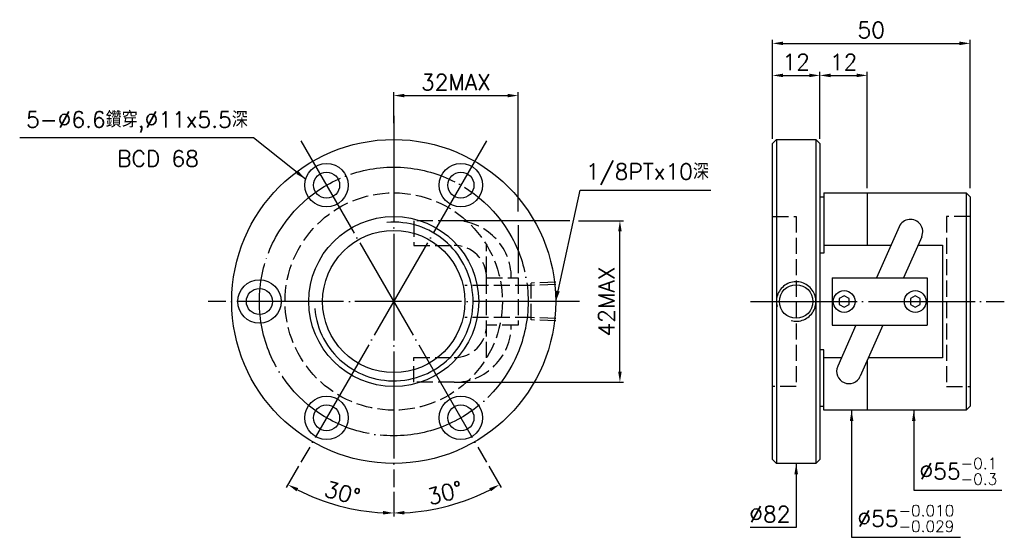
# Model space of a CAD drawing. Header units: millimetres. Extents: x -91 to 159, y 140 to 271.
import ezdxf
from ezdxf.enums import TextEntityAlignment as Align

# ---------------------------------------------------------------- set-up
doc = ezdxf.new("R2010")
doc.units = ezdxf.units.MM
doc.header["$LTSCALE"] = 1.351899
for name, pattern in [('CENTER', [22, 20, -1, 0, -1]), ('DASHED', [4, 3, -1]), ('THIN', [200000, 200000, 0])]:
    doc.linetypes.add(name, pattern=pattern)
for name, color, linetype in [('NT', 7, 'Continuous'), ('NT-DIM', 2, 'Continuous'), ('SH', 7, 'Continuous')]:
    doc.layers.add(name, color=color, linetype=linetype)
doc.styles.get("Standard").update_dxf_attribs({"font": 'simplex.shx', "bigfont": 'chineset.shx'})
doc.dimstyles.new('ISO-25', dxfattribs={"dimscale": 1.351899, "dimtxt": 3, "dimasz": 2, "dimexe": 0.646, "dimexo": 0.862, "dimgap": 1, "dimtad": 1, "dimdec": 3, "dimdsep": 46, "dimtxsty": 'Standard', "dimcen": 1.5, "dimclrd": 2, "dimclre": 2, "dimclrt": 2, "dimazin": 2, "dimtfac": 1, "dimtdec": 3, "dimtmove": 0, "dimatfit": 3, "dimfxl": 0, "dimtolj": 1, "dimlwd": -1, "dimlwe": -1, "dimarcsym": 0})

# ---------------------------------------------------------------- blocks, each defined once
blk = doc.blocks.new('*D13')
at = {"layer": 'Defpoints', "color": 0}
for p in [(150, 265.33), (100, 240), (150, 227.5)]:
    blk.add_point(p, dxfattribs=at)
at = {"layer": 'NT-DIM', "color": 2}
for p, q in [((100, 241.17), (100, 266.21)), ((102.7, 265.33), (147.3, 265.33)), ((150, 228.67), (150, 266.21))]:
    blk.add_line(p, q, dxfattribs=at)
for points in [[(102.7, 265.78), (102.7, 264.88), (100, 265.33)], [(147.3, 265.78), (147.3, 264.88), (150, 265.33)]]:
    blk.add_solid(points, dxfattribs=at)
at = {"layer": 'NT-DIM', "color": 2, "insert": (125, 268.71), "char_height": 4.056, "attachment_point": 5}
blk.add_mtext('\\A1;50', dxfattribs=at)
blk = doc.blocks.new('*D14')
at = {"layer": 'Defpoints', "color": 0}
for p in [(112, 257.22), (100, 241), (112, 241)]:
    blk.add_point(p, dxfattribs=at)
at = {"layer": 'NT-DIM', "color": 2}
for p, q in [((100, 242.17), (100, 258.1)), ((102.7, 257.22), (109.3, 257.22)), ((112, 242.17), (112, 258.1))]:
    blk.add_line(p, q, dxfattribs=at)
for points in [[(102.7, 257.67), (102.7, 256.77), (100, 257.22)], [(109.3, 257.67), (109.3, 256.77), (112, 257.22)]]:
    blk.add_solid(points, dxfattribs=at)
at = {"layer": 'NT-DIM', "color": 2, "insert": (106, 260.6), "char_height": 4.056, "attachment_point": 5}
blk.add_mtext('\\A1;12', dxfattribs=at)
blk = doc.blocks.new('*D15')
at = {"layer": 'Defpoints', "color": 0}
for p in [(35.65, 252.11), (4.15, 244), (35.65, 206)]:
    blk.add_point(p, dxfattribs=at)
at = {"layer": 'NT-DIM', "color": 2}
for p, q in [((4.15, 245.17), (4.15, 252.98)), ((6.86, 252.11), (32.95, 252.11))]:
    blk.add_line(p, q, dxfattribs=at)
for points in [[(6.86, 252.56), (6.86, 251.66), (4.15, 252.11)], [(32.95, 252.56), (32.95, 251.66), (35.65, 252.11)]]:
    blk.add_solid(points, dxfattribs=at)
at = {"layer": 'NT-DIM', "color": 2, "insert": (19.9, 255.49), "char_height": 4.056, "attachment_point": 5}
blk.add_mtext('\\A1;32MAX', dxfattribs=at)
blk = doc.blocks.new('*D16')
at = {"layer": 'Defpoints', "color": 0}
for p in [(19.45, 220.45), (61.39, 220.45), (19.45, 179.55)]:
    blk.add_point(p, dxfattribs=at)
at = {"layer": 'NT-DIM', "color": 2}
for p, q in [((61.39, 182.25), (61.39, 217.75)), ((20.61, 179.55), (62.27, 179.55))]:
    blk.add_line(p, q, dxfattribs=at)
for points in [[(60.94, 217.75), (61.84, 217.75), (61.39, 220.45)], [(60.94, 182.25), (61.84, 182.25), (61.39, 179.55)]]:
    blk.add_solid(points, dxfattribs=at)
at = {"layer": 'NT-DIM', "color": 2, "insert": (58.01, 200), "char_height": 4.056, "attachment_point": 5, "rotation": 90}
blk.add_mtext('\\A1;42MAX', dxfattribs=at)
blk = doc.blocks.new('*D22')
at = {"layer": 'Defpoints', "color": 0}
for p in [(4.15, 247), (27.65, 240.7), (-19.35, 159.3), (4.15, 153), (-14.16, 149.7)]:
    blk.add_point(p, dxfattribs=at)
at = {"layer": 'NT-DIM', "color": 2}
for p, q in [((-19.93, 158.29), (-23.05, 152.89)), ((4.15, 151.83), (4.15, 145.6))]:
    blk.add_line(p, q, dxfattribs=at)
blk.add_arc((4.15, 200), 53.53, 242.8946, 267.1054, dxfattribs=at)
for points in [[(-20.45, 151.96), (-20.02, 152.75), (-22.61, 153.65)], [(1.46, 146.99), (1.44, 146.09), (4.15, 146.47)]]:
    blk.add_solid(points, dxfattribs=at)
at = {"layer": 'NT-DIM', "color": 2, "insert": (-8.83, 151.56), "char_height": 4.056, "attachment_point": 5, "rotation": 345}
blk.add_mtext('\\A1;30°', dxfattribs=at)
blk = doc.blocks.new('*D23')
at = {"layer": 'Defpoints', "color": 0}
for p in [(4.15, 247), (-19.35, 240.7), (27.65, 159.3), (4.15, 153), (13.45, 147.29)]:
    blk.add_point(p, dxfattribs=at)
at = {"layer": 'NT-DIM', "color": 2}
for p, q in [((28.23, 158.29), (31.35, 152.89)), ((4.15, 151.83), (4.15, 145.6))]:
    blk.add_line(p, q, dxfattribs=at)
blk.add_arc((4.15, 200), 53.53, 272.8946, 297.1054, dxfattribs=at)
for points in [[(28.32, 152.75), (28.75, 151.96), (30.91, 153.65)], [(6.87, 146.09), (6.84, 146.99), (4.15, 146.47)]]:
    blk.add_solid(points, dxfattribs=at)
at = {"layer": 'NT-DIM', "color": 2, "insert": (17.13, 151.56), "char_height": 4.056, "attachment_point": 5, "rotation": 15}
blk.add_mtext('\\A1;30°', dxfattribs=at)
blk = doc.blocks.new('*D28')
at = {"layer": 'Defpoints', "color": 0}
for p in [(124, 257.22), (112, 240), (124, 227.5)]:
    blk.add_point(p, dxfattribs=at)
at = {"layer": 'NT-DIM', "color": 2}
for p, q in [((112, 241.17), (112, 258.1)), ((114.7, 257.22), (121.3, 257.22)), ((124, 228.67), (124, 258.1))]:
    blk.add_line(p, q, dxfattribs=at)
for points in [[(114.7, 257.67), (114.7, 256.77), (112, 257.22)], [(121.3, 257.67), (121.3, 256.77), (124, 257.22)]]:
    blk.add_solid(points, dxfattribs=at)
at = {"layer": 'NT-DIM', "color": 2, "insert": (118, 260.6), "char_height": 4.056, "attachment_point": 5}
blk.add_mtext('\\A1;12', dxfattribs=at)

msp = doc.modelspace()

# ---------------------------------------------------------------- linework, layer by layer
at = {"layer": 'NT', "color": 3, "linetype": 'CENTER'}
for p, q in [((4.1513, 247), (4.1513, 153)), ((-19.3487, 240.7032), (27.6513, 159.2968)), ((27.6513, 240.7032), (-19.3487, 159.2968)), ((51.1513, 200), (-42.8487, 200))]:
    msp.add_line(p, q, dxfattribs=at)
at = {"layer": 'NT', "color": 7, "linetype": 'Continuous'}
for p, q in [((100, 240), (101, 241)), ((100, 160), (100, 240)), ((101, 241), (111, 241)), ((101, 241), (101, 159)), ((111, 241), (112, 240)), ((111, 241), (111, 159)), ((112, 240), (112, 160)), ((113, 227.5), (113, 212.2474)), ((113, 227.5), (149, 227.5)), ((124, 227.5), (124, 214.2829)), ((149, 227.5), (149, 172.5)), ((149, 227.5), (150, 226.5)), ((112, 226.5), (113, 226.5)), ((150, 226.5), (150, 173.5)), ((132.0485, 218.9232), (126.3642, 206)), ((137.7696, 216.4068), (133.1921, 206)), ((113, 212.2474), (112, 212.2474)), ((115.1391, 206), (139.1391, 206)), ((115.1391, 206), (115.1391, 194)), ((139.1391, 206), (139.1391, 194)), ((115.1391, 194), (139.1391, 194)), ((121.086, 194), (116.5085, 183.5932)), ((127.9139, 194), (122.2296, 181.0768)), ((113, 187.7526), (112, 187.7526)), ((113, 172.5), (113, 187.7526)), ((124, 185.1018), (124, 172.5)), ((112, 173.5), (113, 173.5)), ((149, 172.5), (113, 172.5)), ((150, 173.5), (149, 172.5)), ((101, 159), (100, 160)), ((112, 160), (111, 159)), ((111, 159), (101, 159))]:
    msp.add_line(p, q, dxfattribs=at)
at = {"layer": 'NT', "color": 1, "linetype": 'DASHED'}
for p, q in [((100, 221.5), (106, 221.5)), ((106, 221.5), (106, 178.5)), ((150, 221.5), (144, 221.5)), ((144, 221.5), (144, 178.5)), ((27.6513, 185.7171), (27.6513, 214.2829)), ((27.6513, 206), (35.6513, 206)), ((35.6513, 206), (35.6513, 194)), ((35.6513, 194), (27.6513, 194)), ((106, 178.5), (100, 178.5)), ((144, 178.5), (150, 178.5))]:
    msp.add_line(p, q, dxfattribs=at)
for points in [[(19.4469, 220.4544), (9.2023, 220.4544), (9.2023, 214.2044), (19.4469, 214.2044)], [(19.4469, 179.5456), (9.2023, 179.5456), (9.2023, 185.7956), (19.4469, 185.7956)]]:
    msp.add_lwpolyline(points, dxfattribs=at)
at = {"layer": 'NT', "color": 7, "linetype": 'Continuous'}
for points in [[(113, 214.2829), (130.0075, 214.2829)], [(136.8354, 214.2829), (143, 214.2829), (143, 185.7171), (124.2706, 185.7171)], [(117.4428, 185.7171), (113, 185.7171)]]:
    msp.add_lwpolyline(points, dxfattribs=at)
for points in [[(118.1391, 201.4434), (116.8891, 200.7217), (116.8891, 199.2783), (118.1391, 198.5566), (119.3891, 199.2783), (119.3891, 200.7217)], [(136.1391, 201.4434), (134.8891, 200.7217), (134.8891, 199.2783), (136.1391, 198.5566), (137.3891, 199.2783), (137.3891, 200.7217)]]:
    msp.add_lwpolyline(points, close=True, dxfattribs=at)
for centre, radius in [((4.1513, 200), 41), ((-12.8487, 229.4449), 5.5), ((21.1513, 229.4449), 5.5), ((-12.8487, 229.4449), 3.3), ((21.1513, 229.4449), 3.3), ((4.1513, 200), 21.5), ((4.1513, 200), 18), ((-29.8487, 200), 5.5), ((-29.8487, 200), 3.3), ((118.1391, 200), 2.75), ((136.1391, 200), 2.75), ((-12.8487, 170.5551), 5.5), ((21.1513, 170.5551), 5.5), ((-12.8487, 170.5551), 3.3), ((21.1513, 170.5551), 3.3)]:
    msp.add_circle(centre, radius, dxfattribs=at)
at = {"layer": 'NT', "color": 3, "linetype": 'CENTER'}
msp.add_circle((4.1513, 200), 34, dxfattribs=at)
at = {"layer": 'NT', "color": 1, "linetype": 'DASHED'}
msp.add_circle((4.1513, 200), 27.5, dxfattribs=at)
at = {"layer": 'NT', "color": 5, "linetype": 'THIN'}
msp.add_arc((4.1513, 200), 20.0785, 185, 95, dxfattribs=at)
at = {"layer": 'NT', "color": 1, "linetype": 'DASHED'}
for centre, radius, start, end in [((19.4469, 206), 14.4544, 0, 90), ((19.4469, 206), 8.2044, 0, 90), ((19.4469, 194), 14.4544, 270, 0), ((19.4469, 194), 8.2044, 270, 0)]:
    msp.add_arc(centre, radius, start, end, dxfattribs=at)
at = {"layer": 'NT', "color": 7, "linetype": 'Continuous'}
for centre, start, end in [((134.9091, 217.665), 336.257571, 156.257571), ((119.3691, 182.335), 156.257571, 336.257571)]:
    msp.add_arc(centre, 3.125, start, end, dxfattribs=at)
at = {"layer": 'NT-DIM'}
for p, q in [((35.6513, 222.7964), (35.6513, 252.9847)), ((48.7389, 220.454), (20.6126, 220.454)), ((35.6513, 219.2846), (35.6513, 207.1653)), ((50.9162, 220.454), (62.2668, 220.454))]:
    msp.add_line(p, q, dxfattribs=at)
at = {"layer": 'NT-DIM', "color": 1, "linetype": 'DASHED'}
for p, q in [((45.1513, 204.864), (38.9543, 204.6703)), ((38.9543, 195.3297), (38.9543, 204.6703)), ((38.9543, 204.0893), (22.1543, 204.0893)), ((45.1513, 204.283), (38.9543, 204.0893)), ((38.9543, 195.9107), (22.1543, 195.9107)), ((45.1513, 195.717), (38.9543, 195.9107)), ((45.1513, 195.136), (38.9543, 195.3297))]:
    msp.add_line(p, q, dxfattribs=at)
at = {"layer": 'NT-DIM', "color": 7, "linetype": 'Continuous'}
msp.add_circle((106, 200), 4.25, dxfattribs=at)
at = {"layer": 'NT-DIM', "color": 5, "linetype": 'THIN'}
msp.add_arc((106, 200), 5, 255, 195, dxfattribs=at)
at = {"layer": 'SH', "color": 3, "linetype": 'CENTER'}
msp.add_line((94.4268, 200), (158.6699, 200), dxfattribs=at)

# ---------------------------------------------------------------- texts
at = {"layer": 'NT-DIM'}
msp.add_text('BCD 68', height=4.0557, dxfattribs=at).set_placement((-55.5139, 238.1927), align=Align.TOP_CENTER)
at = {"layer": 'NT-DIM', "color": 2}
for s, insert, char_height, attachment_point in [('5-%%C6.6鑽穿,%%C11x5.5深', (-32.768, 242.7868), 4.055696, 9), ('1/8PTx10深', (52.7578, 229.4884), 4.0557, 7), ('\\A1;%%C55{\\H0.7x;\\S-0.1^ -0.3;}', (137.2087, 153.6157), 4.055696, 7), ('\\A1;%%c82', (104.5481, 144.1291), 4.0557, 9), ('\\A1;%%C55{\\H0.7x;\\S-0.010^ -0.029;}', (121.4777, 141.6719), 4.055696, 7)]:
    msp.add_mtext(s, dxfattribs=dict(at, insert=insert, char_height=char_height, attachment_point=attachment_point))

# ---------------------------------------------------------------- dimensions: what is measured, and where the dimension line sits
at = {"layer": 'NT-DIM'}
for base, p1, p2, picture, middle in [((150, 265.3342), (100, 240), (150, 227.5), '*D13', (125, 268.7139)), ((112, 257.2228), (100, 241), (112, 241), '*D14', (106, 260.6025)), ((124, 257.2228), (112, 240), (124, 227.5), '*D28', (118, 260.6025))]:
    dim = msp.add_linear_dim(base=base, p1=p1, p2=p2, dimstyle='ISO-25', dxfattribs=at)
    dim.commit()
    dim.dimension.update_dxf_attribs({"geometry": picture, "text_midpoint": middle})
dim = msp.add_linear_dim(base=(35.6513, 252.1114), p1=(4.1513, 244), p2=(35.6513, 206), text='32MAX', dimstyle='ISO-25', override={"dimse2": 1}, dxfattribs=at)
dim.commit()
dim.dimension.update_dxf_attribs({"geometry": '*D15', "text_midpoint": (19.9013, 255.4911)})
for base, line2, picture, middle in [((-14.1556, 149.7024), ((27.6513, 240.7032), (-19.3487, 159.2968)), '*D22', (-8.8274, 151.5628)), ((13.4459, 147.2876), ((-19.3487, 240.7032), (27.6513, 159.2968)), '*D23', (17.13, 151.5628))]:
    dim = msp.add_angular_dim_2l(base=base, line1=((4.1513, 247), (4.1513, 153)), line2=line2, dimstyle='ISO-25', dxfattribs=at)
    dim.commit()
    dim.dimension.update_dxf_attribs({"geometry": picture, "text_midpoint": middle})
dim = msp.add_linear_dim(base=(61.3935, 220.454), p1=(19.4473, 179.546), p2=(19.4473, 220.454), angle=90, text='42MAX', dimstyle='ISO-25', override={"dimse2": 1}, dxfattribs=at)
dim.commit()
dim.dimension.update_dxf_attribs({"geometry": '*D16', "text_midpoint": (58.0137, 200)})

# ---------------------------------------------------------------- leaders
at = {"layer": 'NT-DIM', "annotation_type": 0, "has_hookline": 1}
for points, hookline_direction, text_width in [([(-18.1403, 230.9448), (-31.3161, 241.4349), (-31.4161, 241.4349)], 1, 57.7454), ([(45.1513, 200), (51.3059, 228.1365), (51.4059, 228.1365)], 0, 31.6731), ([(120.0258, 172.5), (120.0258, 140.32), (120.1258, 140.32)], 0, 26.1303), ([(135.7568, 172.5), (135.7568, 152.2638), (135.8568, 152.2638)], 0, 20.8579), ([(106, 159), (106, 142.7772), (105.9, 142.7772)], 1, 10.2358)]:
    msp.add_leader(points, dimstyle='ISO-25', dxfattribs=dict(at, hookline_direction=hookline_direction, text_width=text_width))

doc.saveas('drawing.dxf')
